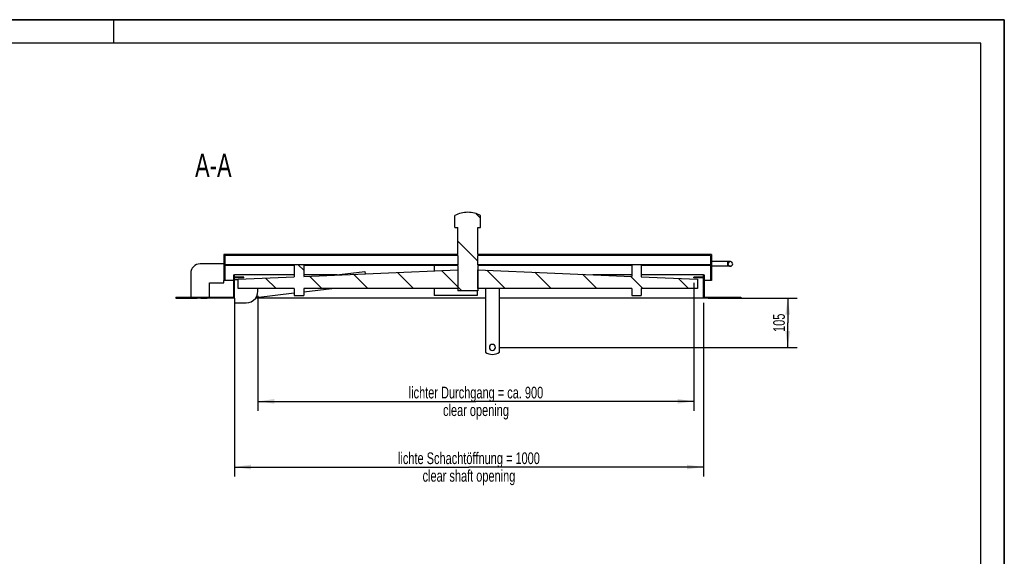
# Model space of a CAD drawing. Header units: millimetres. Extents: x 0 to 4200, y 0 to 2970.
# Tile 15 of 15: x 2100 to 4200, y 1826 to 2970. Entities that reach past the tile are written whole.
import ezdxf

# ---------------------------------------------------------------- set-up
doc = ezdxf.new("R2010")
doc.units = ezdxf.units.MM
doc.header["$LTSCALE"] = 231
doc.layers.get('0').update_dxf_attribs({"linetype": 'CONTINUOUS'})
for name, color, linetype in [('005_AXIS', 7, 'CONTINUOUS'), ('050_DIMENSIONING', 7, 'CONTINUOUS'), ('053_NOTES', 7, 'CONTINUOUS'), ('_2D-BEM', 7, 'CONTINUOUS')]:
    doc.layers.add(name, color=color, linetype=linetype)
doc.styles.get("Standard").update_dxf_attribs({"font": 'txt', "width": 0.7})
doc.dimstyles.new('DIMSTYLE_1', dxfattribs={"dimtxt": 25, "dimasz": 35, "dimexe": 2, "dimexo": 1, "dimtad": 1, "dimdec": 1, "dimtxsty": 'Standard', "dimblk": '_FILLED', "dimblk1": '_FILLED', "dimblk2": '_FILLED', "dimcen": 0.09, "dimazin": 2, "dimtp": 0.8, "dimtm": 0.8, "dimtfac": 1, "dimtdec": 1, "dimtofl": 0, "dimtmove": 0, "dimatfit": 3, "dimldrblk": '_FILLED', "dimfxl": 1, "dimtolj": 1, "dimarcsym": 0})
doc.dimstyles.new('DIMSTYLE_3', dxfattribs={"dimtxt": 25, "dimasz": 35, "dimexe": 2, "dimexo": 1, "dimtad": 1, "dimtxsty": 'Standard', "dimblk": '_FILLED', "dimblk1": '_FILLED', "dimblk2": '_FILLED', "dimcen": 0.09, "dimazin": 2, "dimtp": 0.3, "dimtm": 0.3, "dimtfac": 1, "dimtofl": 0, "dimtmove": 0, "dimatfit": 3, "dimldrblk": '_FILLED', "dimfxl": 1, "dimtolj": 1, "dimarcsym": 0})
doc.dimstyles.new('DIMSTYLE_4', dxfattribs={"dimtxt": 25, "dimasz": 35, "dimexe": 2, "dimexo": 1, "dimtad": 1, "dimtxsty": 'Standard', "dimblk": '_FILLED', "dimblk1": '_FILLED', "dimblk2": '_FILLED', "dimcen": 0.09, "dimazin": 2, "dimtp": 0.8, "dimtm": 0.8, "dimtfac": 1, "dimtofl": 0, "dimtmove": 0, "dimatfit": 3, "dimldrblk": '_FILLED', "dimfxl": 1, "dimtolj": 1, "dimarcsym": 0})

# ---------------------------------------------------------------- blocks, each defined once
blk = doc.blocks.new('_FILLED')
at = {"color": 0, "linetype": 'ByBlock'}
blk.add_solid([(0, 0), (-1, 0.1428571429), (-1, -0.1428571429)], dxfattribs=at)
blk = doc.blocks.new('*D4')
at = {"layer": '_2D-BEM', "color": 2, "linetype": 'Continuous', "transparency": 16777216}
for p, q in [((2558.1644185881, 2366.3312276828), (2558.1644185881, 1996.3312276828)), ((3558.1644185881, 2366.3312276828), (3558.1644185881, 1996.3312276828)), ((2558.1644185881, 2016.3312276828), (3058.1644185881, 2016.3312276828)), ((3558.1644185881, 2016.3312276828), (3058.1644185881, 2016.3312276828))]:
    blk.add_line(p, q, dxfattribs=at)
at = {"layer": '_2D-BEM', "color": 2, "linetype": 'Continuous', "transparency": 16777216, "xscale": 35, "yscale": 35, "zscale": 35, "rotation": 180}
blk.add_blockref('_FILLED', (2558.1644185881, 2016.3312276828), dxfattribs=at)
at = {"layer": '_2D-BEM', "color": 2, "linetype": 'Continuous', "transparency": 16777216, "xscale": 35, "yscale": 35, "zscale": 35}
blk.add_blockref('_FILLED', (3558.1644185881, 2016.3312276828), dxfattribs=at)
at = {"layer": '_2D-BEM', "color": 2, "linetype": 'Continuous', "transparency": 16777216, "insert": (3058.1644185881, 2047.5812276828), "char_height": 25, "width": 718.2142857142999, "attachment_point": 2, "line_spacing_factor": 0.9}
blk.add_mtext('lichte Schachtöffnung = 1000\\Pclear shaft opening', dxfattribs=at)
blk = doc.blocks.new('*D8')
at = {"layer": '050_DIMENSIONING', "color": 2, "linetype": 'Continuous', "transparency": 16777216}
for p, q in [((3538.1644185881, 2409.3312276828), (3538.1644185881, 2136.3312276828)), ((2608.1644185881, 2381.3312276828), (2608.1644185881, 2136.3312276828)), ((2608.1644185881, 2156.3312276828), (3073.1644185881, 2156.3312276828)), ((3538.1644185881, 2156.3312276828), (3073.1644185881, 2156.3312276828))]:
    blk.add_line(p, q, dxfattribs=at)
at = {"layer": '050_DIMENSIONING', "color": 2, "linetype": 'Continuous', "transparency": 16777216, "xscale": 35, "yscale": 35, "zscale": 35, "rotation": 180}
blk.add_blockref('_FILLED', (2608.1644185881, 2156.3312276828), dxfattribs=at)
at = {"layer": '050_DIMENSIONING', "color": 2, "linetype": 'Continuous', "transparency": 16777216, "xscale": 35, "yscale": 35, "zscale": 35}
blk.add_blockref('_FILLED', (3538.1644185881, 2156.3312276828), dxfattribs=at)
at = {"layer": '050_DIMENSIONING', "color": 2, "linetype": 'Continuous', "transparency": 16777216, "insert": (3073.1644185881, 2187.5812276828), "char_height": 25, "width": 709.8214285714, "attachment_point": 2, "line_spacing_factor": 0.9}
blk.add_mtext('lichter Durchgang = ca. 900\\Pclear opening', dxfattribs=at)
blk = doc.blocks.new('*D10')
at = {"layer": '050_DIMENSIONING', "color": 2, "linetype": 'Continuous', "transparency": 16777216}
for p, q in [((3568.1644185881, 2376.3312276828), (3758.1644185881, 2376.3312276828)), ((3738.1644185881, 2376.3312276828), (3738.1644185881, 2323.8312276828)), ((3738.1644185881, 2271.3312276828), (3738.1644185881, 2323.8312276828)), ((3124.6644185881, 2271.3312276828), (3758.1644185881, 2271.3312276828))]:
    blk.add_line(p, q, dxfattribs=at)
at = {"layer": '050_DIMENSIONING', "color": 2, "linetype": 'Continuous', "transparency": 16777216, "xscale": 35, "yscale": 35, "zscale": 35}
for p, rotation in [((3738.1644185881, 2376.3312276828), 90), ((3738.1644185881, 2271.3312276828), 270)]:
    blk.add_blockref('_FILLED', p, dxfattribs=dict(at, rotation=rotation))
at = {"layer": '050_DIMENSIONING', "color": 2, "linetype": 'Continuous', "transparency": 16777216, "insert": (3706.9144185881, 2323.8312276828), "char_height": 25, "width": 77.6785714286, "attachment_point": 2, "rotation": 90, "line_spacing_factor": 0.9}
blk.add_mtext('105', dxfattribs=at)

msp = doc.modelspace()

# ---------------------------------------------------------------- hatches: boundary and pattern name
at = {"linetype": 'Continuous'}
h = msp.add_hatch(dxfattribs=at)
h.set_pattern_fill('ANSI31', color=2, angle=90, style=0, pattern_type=2)
h.set_pattern_definition([(135, (3058.1644185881, 2376.3312276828), (-48.8717308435, -48.8717308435), [])])
h.paths.add_polyline_path([(3638.1644185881, 2376.3312276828), (3629.6644185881, 2376.3312276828), (3629.6644185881, 2378.3312276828), (3638.1644185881, 2378.3312276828)])
edge = h.paths.add_edge_path()
edge.add_line((3616.6644185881, 2376.3312276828), (3558.1644185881, 2376.3312276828))
edge.add_line((3558.1644185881, 2376.3312276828), (3558.1644185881, 2419.3312276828))
edge.add_line((3558.1644185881, 2419.3312276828), (3538.1644185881, 2419.3312276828))
edge.add_line((3538.1644185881, 2419.3312276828), (3538.1644185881, 2421.3312276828))
edge.add_line((3558.1644185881, 2421.3312276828), (3538.1644185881, 2421.3312276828))
edge.add_line((3558.1644185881, 2421.3312276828), (3558.1644185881, 2426.3312276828))
edge.add_line((3558.1644185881, 2426.3312276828), (3560.1644185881, 2426.3312276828))
edge.add_line((3560.1644185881, 2426.3312276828), (3560.1644185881, 2378.3312276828))
edge.add_line((3560.1644185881, 2378.3312276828), (3616.6644185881, 2378.3312276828))
edge.add_line((3616.6644185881, 2376.3312276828), (3616.6644185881, 2378.3312276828))
edge = h.paths.add_edge_path()
edge.add_line((2556.1644185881, 2426.3312276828), (2558.1644185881, 2426.3312276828))
edge.add_line((2558.1644185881, 2421.3312276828), (2558.1644185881, 2426.3312276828))
edge.add_line((2578.1644185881, 2421.3312276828), (2558.1644185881, 2421.3312276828))
edge.add_line((2578.1644185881, 2419.3312276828), (2578.1644185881, 2421.3312276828))
edge.add_line((2578.1644185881, 2419.3312276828), (2558.1644185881, 2419.3312276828))
edge.add_line((2558.1644185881, 2376.3312276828), (2558.1644185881, 2419.3312276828))
edge.add_line((2558.1644185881, 2376.3312276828), (2499.6644185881, 2376.3312276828))
edge.add_line((2499.6644185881, 2376.3312276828), (2499.6644185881, 2378.3312276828))
edge.add_line((2499.6644185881, 2378.3312276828), (2556.1644185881, 2378.3312276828))
edge.add_line((2556.1644185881, 2426.3312276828), (2556.1644185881, 2378.3312276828))
edge = h.paths.add_edge_path()
edge.add_line((2478.1644185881, 2378.3312276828), (2486.6644185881, 2378.3312276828))
edge.add_line((2486.6644185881, 2376.3312276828), (2486.6644185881, 2378.3312276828))
edge.add_line((2486.6644185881, 2376.3312276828), (2478.1644185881, 2376.3312276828))
edge.add_line((2478.1644185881, 2378.3312276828), (2478.1644185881, 2376.3312276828))
edge = h.paths.add_edge_path()
edge.add_line((3575.6644185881, 2414.3312276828), (3573.6644185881, 2414.3312276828))
edge.add_line((3573.6644185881, 2446.3312276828), (3573.6644185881, 2414.3312276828))
edge.add_line((3573.6644185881, 2446.3312276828), (3425.6644185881, 2446.3312276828))
edge.add_line((3425.6644185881, 2446.3312276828), (3425.6644185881, 2421.9174051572))
edge.add_line((3425.6644185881, 2421.9174051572), (3545.6644185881, 2416.7979512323))
edge.add_line((3545.6644185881, 2416.7979512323), (3545.6644185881, 2396.7979512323))
edge.add_line((3545.6644185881, 2396.7979512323), (3425.6644185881, 2396.7979512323))
edge.add_line((3425.6644185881, 2396.7979512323), (3425.6644185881, 2382.3312276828))
edge.add_line((3405.6644185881, 2382.3312276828), (3425.6644185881, 2382.3312276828))
edge.add_line((3405.6644185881, 2396.7979512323), (3405.6644185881, 2382.3312276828))
edge.add_line((3405.6644185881, 2396.7979512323), (3076.8644185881, 2396.7979512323))
edge.add_line((3076.8644185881, 2396.7979512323), (3076.8644185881, 2436.7979512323))
edge.add_line((3076.8644185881, 2436.7979512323), (3405.6644185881, 2422.7706474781))
edge.add_line((3405.6644185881, 2446.3312276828), (3405.6644185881, 2422.7706474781))
edge.add_line((3405.6644185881, 2446.3312276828), (3076.8644185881, 2446.3312276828))
edge.add_line((3076.8644185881, 2446.3312276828), (3076.8644185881, 2391.8312276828))
edge.add_line((3076.8644185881, 2391.8312276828), (3034.4644185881, 2391.8312276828))
edge.add_line((3034.4644185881, 2446.3312276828), (3034.4644185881, 2391.8312276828))
edge.add_line((3034.4644185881, 2446.3312276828), (2705.6644185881, 2446.3312276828))
edge.add_line((2705.6644185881, 2446.3312276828), (2705.6644185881, 2422.7706474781))
edge.add_line((2705.6644185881, 2422.7706474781), (3034.4644185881, 2436.7979512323))
edge.add_line((3034.4644185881, 2436.7979512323), (3034.4644185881, 2396.7979512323))
edge.add_line((3034.4644185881, 2396.7979512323), (2705.6644185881, 2396.7979512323))
edge.add_line((2705.6644185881, 2396.7979512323), (2705.6644185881, 2382.3312276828))
edge.add_line((2685.6644185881, 2382.3312276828), (2705.6644185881, 2382.3312276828))
edge.add_line((2685.6644185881, 2396.7979512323), (2685.6644185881, 2382.3312276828))
edge.add_line((2685.6644185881, 2396.7979512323), (2565.6644185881, 2396.7979512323))
edge.add_line((2565.6644185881, 2396.7979512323), (2565.6644185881, 2416.7979512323))
edge.add_line((2565.6644185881, 2416.7979512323), (2685.6644185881, 2421.9174051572))
edge.add_line((2685.6644185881, 2446.3312276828), (2685.6644185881, 2421.9174051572))
edge.add_line((2685.6644185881, 2446.3312276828), (2537.6644185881, 2446.3312276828))
edge.add_line((2537.6644185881, 2446.3312276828), (2537.6644185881, 2414.3312276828))
edge.add_line((2537.6644185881, 2414.3312276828), (2535.6644185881, 2414.3312276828))
edge.add_line((2535.6644185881, 2469.3312276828), (2535.6644185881, 2414.3312276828))
edge.add_line((3034.4644185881, 2469.3312276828), (2535.6644185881, 2469.3312276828))
edge.add_line((3034.4644185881, 2469.3312276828), (3034.4644185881, 2527.3312276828))
edge.add_line((3028.1644185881, 2527.3312276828), (3034.4644185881, 2527.3312276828))
edge.add_line((3028.1644185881, 2527.3312276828), (3028.1644185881, 2552.3312276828))
edge.add_arc((3055.6644185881, 2501.833702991), 57.5, 450, 478.57187814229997, ccw=False)
edge.add_arc((3055.6644185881, 2501.833702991), 57.5, 61.42812185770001, 90)
edge.add_line((3083.1644185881, 2527.3312276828), (3083.1644185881, 2552.3312276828))
edge.add_line((3076.8644185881, 2527.3312276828), (3083.1644185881, 2527.3312276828))
edge.add_line((3076.8644185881, 2469.3312276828), (3076.8644185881, 2527.3312276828))
edge.add_line((3501.6644185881, 2469.3312276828), (3076.8644185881, 2469.3312276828))
edge.add_line((3501.6644185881, 2469.3312276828), (3501.6644185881, 2469.3412276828))
edge.add_line((3506.526628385, 2469.3412276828), (3501.6644185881, 2469.3412276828))
edge.add_line((3506.526628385, 2469.3312276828), (3506.526628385, 2469.3412276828))
edge.add_line((3511.0777877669, 2469.3312276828), (3506.526628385, 2469.3312276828))
edge.add_line((3511.0777877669, 2469.3312276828), (3511.0777877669, 2469.3412276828))
edge.add_line((3515.6453193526, 2469.3412276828), (3511.0777877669, 2469.3412276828))
edge.add_line((3515.6453193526, 2469.3312276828), (3515.6453193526, 2469.3412276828))
edge.add_line((3520.5075291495, 2469.3312276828), (3515.6453193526, 2469.3312276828))
edge.add_line((3520.5075291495, 2469.3312276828), (3520.5075291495, 2469.3412276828))
edge.add_line((3525.6644185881, 2469.3412276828), (3520.5075291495, 2469.3412276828))
edge.add_line((3525.6644185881, 2469.3312276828), (3525.6644185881, 2469.3412276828))
edge.add_line((3528.6644185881, 2469.3312276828), (3525.6644185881, 2469.3312276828))
edge.add_line((3528.6644185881, 2469.3312276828), (3528.6644185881, 2469.3412276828))
edge.add_line((3530.6644185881, 2469.3412276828), (3528.6644185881, 2469.3412276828))
edge.add_line((3530.6644185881, 2469.3312276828), (3530.6644185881, 2469.3412276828))
edge.add_line((3540.6644185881, 2469.3312276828), (3530.6644185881, 2469.3312276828))
edge.add_line((3540.6644185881, 2469.3312276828), (3540.6644185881, 2469.3412276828))
edge.add_line((3542.6644185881, 2469.3412276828), (3540.6644185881, 2469.3412276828))
edge.add_line((3542.6644185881, 2469.3312276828), (3542.6644185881, 2469.3412276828))
edge.add_line((3544.6644185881, 2469.3312276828), (3542.6644185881, 2469.3312276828))
edge.add_line((3544.6644185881, 2469.3312276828), (3544.6644185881, 2469.3412276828))
edge.add_line((3547.8702726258, 2469.3412276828), (3544.6644185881, 2469.3412276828))
edge.add_line((3547.8702726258, 2469.3312276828), (3547.8702726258, 2469.3412276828))
edge.add_line((3548.0672153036, 2469.3312276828), (3547.8702726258, 2469.3312276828))
edge.add_line((3548.0672153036, 2469.3312276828), (3548.0672153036, 2469.3412276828))
edge.add_line((3549.2565059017, 2469.3412276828), (3548.0672153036, 2469.3412276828))
edge.add_line((3549.2565059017, 2469.3312276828), (3549.2565059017, 2469.3412276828))
edge.add_line((3575.6644185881, 2469.3312276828), (3549.2565059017, 2469.3312276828))
edge.add_line((3575.6644185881, 2469.3312276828), (3575.6644185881, 2414.3312276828))
edge.add_line((2537.6644185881, 2467.3312276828), (2537.6644185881, 2447.5812276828))
edge.add_line((3034.4644185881, 2447.5812276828), (2537.6644185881, 2447.5812276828))
edge.add_line((3034.4644185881, 2467.3312276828), (3034.4644185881, 2447.5812276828))
edge.add_line((3034.4644185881, 2467.3312276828), (2537.6644185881, 2467.3312276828))
edge.add_line((3573.6644185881, 2467.3312276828), (3573.6644185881, 2447.5812276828))
edge.add_line((3573.6644185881, 2467.3312276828), (3076.8644185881, 2467.3312276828))
edge.add_line((3076.8644185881, 2447.5812276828), (3076.8644185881, 2467.3312276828))
edge.add_line((3573.6644185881, 2447.5812276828), (3076.8644185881, 2447.5812276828))
edge = h.paths.add_edge_path()
edge.add_arc((3615.6644185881, 2449.3312276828), 5, 360, 540, ccw=False)
edge.add_arc((3615.6644185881, 2449.3312276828), 5, 180, 360, ccw=False)

# ---------------------------------------------------------------- linework, layer by layer
at = {"color": 7, "linetype": 'Continuous'}
for p, q in [((0, 2970), (4200, 2970)), ((4200, 0), (4200, 2970)), ((3028.1644185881, 2527.3312276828), (3028.1644185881, 2552.3312276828)), ((3083.1644185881, 2527.3312276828), (3083.1644185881, 2552.3312276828)), ((3028.1644185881, 2527.3312276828), (3034.4644185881, 2527.3312276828)), ((3034.4644185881, 2469.3312276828), (3034.4644185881, 2527.3312276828)), ((3076.8644185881, 2527.3312276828), (3083.1644185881, 2527.3312276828)), ((3076.8644185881, 2469.3312276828), (3076.8644185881, 2527.3312276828)), ((2535.6644185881, 2469.3312276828), (2535.6644185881, 2414.3312276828)), ((3034.4644185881, 2469.3312276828), (2535.6644185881, 2469.3312276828)), ((3034.4644185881, 2467.3312276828), (2537.6644185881, 2467.3312276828)), ((2537.6644185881, 2467.3312276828), (2537.6644185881, 2447.5812276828)), ((3034.4644185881, 2467.3312276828), (3034.4644185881, 2447.5812276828)), ((3501.6644185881, 2469.3312276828), (3076.8644185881, 2469.3312276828)), ((3076.8644185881, 2447.5812276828), (3076.8644185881, 2467.3312276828)), ((3573.6644185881, 2467.3312276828), (3076.8644185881, 2467.3312276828)), ((3506.526628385, 2469.3412276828), (3501.6644185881, 2469.3412276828)), ((3501.6644185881, 2469.3312276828), (3501.6644185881, 2469.3412276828)), ((3506.526628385, 2469.3412276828), (3506.5415705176, 2469.3412276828)), ((3506.526628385, 2469.3312276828), (3506.526628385, 2469.3412276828)), ((3511.0777877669, 2469.3312276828), (3506.526628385, 2469.3312276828)), ((3506.5415705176, 2469.3412276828), (3506.5799943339, 2469.3412276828)), ((3506.5799943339, 2469.3412276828), (3507.1159862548, 2469.3412276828)), ((3507.1159862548, 2469.3412276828), (3508.7530950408, 2469.3412276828)), ((3508.7530950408, 2469.3412276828), (3510.4884313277, 2469.3412276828)), ((3510.4884313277, 2469.3412276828), (3511.0230907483, 2469.3412276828)), ((3511.0230907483, 2469.3412276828), (3511.0777877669, 2469.3412276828)), ((3515.6453193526, 2469.3412276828), (3511.0777877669, 2469.3412276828)), ((3511.0777877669, 2469.3312276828), (3511.0777877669, 2469.3412276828)), ((3515.6453193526, 2469.3412276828), (3515.6617465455, 2469.3412276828)), ((3515.6453193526, 2469.3312276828), (3515.6453193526, 2469.3412276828)), ((3520.5075291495, 2469.3312276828), (3515.6453193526, 2469.3312276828)), ((3515.6617465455, 2469.3412276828), (3515.7043618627, 2469.3412276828)), ((3515.7043618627, 2469.3412276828), (3516.3001622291, 2469.3412276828)), ((3516.3001622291, 2469.3412276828), (3518.0027543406, 2469.3412276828)), ((3518.0027543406, 2469.3412276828), (3519.8363150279, 2469.3412276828)), ((3519.8363150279, 2469.3412276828), (3520.4453949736, 2469.3412276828)), ((3520.4453949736, 2469.3412276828), (3520.5075291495, 2469.3412276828)), ((3525.6644185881, 2469.3412276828), (3520.5075291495, 2469.3412276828)), ((3520.5075291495, 2469.3312276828), (3520.5075291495, 2469.3412276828)), ((3525.6644185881, 2469.3312276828), (3525.6644185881, 2469.3412276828)), ((3528.6644185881, 2469.3312276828), (3525.6644185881, 2469.3312276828)), ((3530.6644185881, 2469.3412276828), (3528.6644185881, 2469.3412276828)), ((3528.6644185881, 2469.3312276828), (3528.6644185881, 2469.3412276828)), ((3530.6644185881, 2469.3412276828), (3535.1801076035, 2469.3412276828)), ((3530.6644185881, 2469.3312276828), (3530.6644185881, 2469.3412276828)), ((3540.6644185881, 2469.3312276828), (3530.6644185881, 2469.3312276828)), ((3535.1801076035, 2469.3412276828), (3536.2033000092, 2469.3412276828)), ((3535.1801076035, 2469.3312276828), (3535.1801076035, 2469.3412276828)), ((3536.2033000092, 2469.3412276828), (3540.6644185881, 2469.3412276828)), ((3542.6644185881, 2469.3412276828), (3540.6644185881, 2469.3412276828)), ((3540.6644185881, 2469.3312276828), (3540.6644185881, 2469.3412276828)), ((3542.6644185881, 2469.3312276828), (3542.6644185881, 2469.3412276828)), ((3544.6644185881, 2469.3312276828), (3542.6644185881, 2469.3312276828)), ((3544.5706257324, 2469.3412276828), (3544.6666785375, 2469.3412276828)), ((3544.5706257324, 2469.3312276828), (3544.5706257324, 2469.3412276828)), ((3547.8702726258, 2469.3412276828), (3544.6644185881, 2469.3412276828)), ((3544.6644185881, 2469.3312276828), (3544.6644185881, 2469.3412276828)), ((3548.0672153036, 2469.3412276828), (3547.8702726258, 2469.3412276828)), ((3547.8702726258, 2469.3312276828), (3547.8702726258, 2469.3412276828)), ((3548.0672153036, 2469.3312276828), (3547.8702726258, 2469.3312276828)), ((3549.2565059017, 2469.3412276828), (3548.0672153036, 2469.3412276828)), ((3548.0672153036, 2469.3312276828), (3548.0672153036, 2469.3412276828)), ((3549.2565059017, 2469.3412276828), (3550.1644185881, 2469.3412276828)), ((3549.2565059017, 2469.3312276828), (3549.2565059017, 2469.3412276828)), ((3575.6644185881, 2469.3312276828), (3549.2565059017, 2469.3312276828)), ((3550.1644185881, 2469.3312276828), (3550.1644185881, 2469.3412276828)), ((3550.2089153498, 2469.3412276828), (3550.2582112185, 2469.3412276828)), ((3550.2582112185, 2469.3312276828), (3550.2582112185, 2469.3412276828)), ((3573.6644185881, 2467.3312276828), (3573.6644185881, 2447.5812276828)), ((3575.6644185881, 2469.3312276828), (3575.6644185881, 2414.3312276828)), ((2535.6644185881, 2449.3312276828), (2484.6644185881, 2449.3312276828)), ((3034.4644185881, 2447.5812276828), (2537.6644185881, 2447.5812276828)), ((2685.6644185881, 2446.3312276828), (2537.6644185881, 2446.3312276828)), ((2537.6644185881, 2446.3312276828), (2537.6644185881, 2414.3312276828)), ((2685.6644185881, 2446.3312276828), (2685.6644185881, 2421.9174051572)), ((3034.4644185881, 2446.3312276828), (2705.6644185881, 2446.3312276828)), ((2705.6644185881, 2446.3312276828), (2705.6644185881, 2422.7706474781)), ((2705.6644185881, 2422.7706474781), (3034.4644185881, 2436.7979512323)), ((2983.6644185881, 2446.3312276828), (2983.6644185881, 2434.6307157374)), ((3034.4644185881, 2446.3312276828), (3034.4644185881, 2436.7979512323)), ((3034.4644185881, 2436.7979512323), (3034.4644185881, 2396.7979512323)), ((3034.4644185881, 2436.7979512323), (3034.4644185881, 2396.7979512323)), ((3573.6644185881, 2447.5812276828), (3076.8644185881, 2447.5812276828)), ((3405.6644185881, 2446.3312276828), (3076.8644185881, 2446.3312276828)), ((3076.8644185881, 2446.3312276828), (3076.8644185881, 2436.7979512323)), ((3076.8644185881, 2396.7979512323), (3076.8644185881, 2436.7979512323)), ((3076.8644185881, 2436.7979512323), (3405.6644185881, 2422.7706474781)), ((3076.8644185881, 2436.7979512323), (3076.8644185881, 2396.7979512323)), ((3405.6644185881, 2446.3312276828), (3405.6644185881, 2422.7706474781)), ((3573.6644185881, 2446.3312276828), (3425.6644185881, 2446.3312276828)), ((3425.6644185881, 2446.3312276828), (3425.6644185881, 2421.9174051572)), ((3573.6644185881, 2446.3312276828), (3573.6644185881, 2414.3312276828)), ((3610.6644185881, 2454.3312276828), (3575.6644185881, 2454.3312276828)), ((3610.6644185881, 2444.3312276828), (3575.6644185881, 2444.3312276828)), ((3615.6644185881, 2454.3312276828), (3610.6644185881, 2454.3312276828)), ((3615.6644185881, 2444.3312276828), (3610.6644185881, 2444.3312276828)), ((2464.6644185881, 2429.3312276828), (2464.6644185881, 2378.3312276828)), ((2556.1644185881, 2426.3312276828), (2558.1644185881, 2426.3312276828)), ((2556.1644185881, 2426.3312276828), (2556.1644185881, 2378.3312276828)), ((2685.6644185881, 2426.3312276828), (2558.1644185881, 2426.3312276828)), ((2558.1644185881, 2421.3312276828), (2558.1644185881, 2426.3312276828)), ((2578.1644185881, 2421.3312276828), (2558.1644185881, 2421.3312276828)), ((2558.1644185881, 2376.3312276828), (2558.1644185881, 2419.3312276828)), ((2578.1644185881, 2419.3312276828), (2558.1644185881, 2419.3312276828)), ((2558.1644185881, 2416.3312276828), (2565.6644185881, 2416.3312276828)), ((2565.6644185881, 2416.7979512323), (2685.6644185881, 2421.9174051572)), ((2565.6644185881, 2396.7979512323), (2565.6644185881, 2416.7979512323)), ((2578.1644185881, 2419.3312276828), (2578.1644185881, 2421.3312276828)), ((2776.973824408, 2426.3312276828), (2705.6644185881, 2426.3312276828)), ((2769.9922320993, 2425.5150081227), (2836.0387475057, 2433.2365214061)), ((2836.0387475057, 2433.2365214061), (2836.6092100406, 2428.357029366)), ((3405.6644185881, 2426.3312276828), (3322.2044185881, 2426.3312276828)), ((3558.1644185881, 2426.3312276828), (3425.6644185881, 2426.3312276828)), ((3425.6644185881, 2421.9174051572), (3545.6644185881, 2416.7979512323)), ((3538.1644185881, 2419.3312276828), (3538.1644185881, 2421.3312276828)), ((3558.1644185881, 2421.3312276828), (3538.1644185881, 2421.3312276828)), ((3558.1644185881, 2419.3312276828), (3538.1644185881, 2419.3312276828)), ((3545.6644185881, 2416.7979512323), (3545.6644185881, 2396.7979512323)), ((3558.1644185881, 2421.3312276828), (3558.1644185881, 2426.3312276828)), ((3558.1644185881, 2426.3312276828), (3560.1644185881, 2426.3312276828)), ((3558.1644185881, 2376.3312276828), (3558.1644185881, 2419.3312276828)), ((3560.1644185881, 2426.3312276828), (3560.1644185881, 2378.3312276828)), ((2504.6644185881, 2409.3312276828), (2535.6644185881, 2409.3312276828)), ((2504.6644185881, 2378.3312276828), (2504.6644185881, 2409.3312276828)), ((2535.6644185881, 2409.3312276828), (2535.6644185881, 2414.3312276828)), ((2537.6644185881, 2414.3312276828), (2535.6644185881, 2414.3312276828)), ((2556.1644185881, 2414.3312276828), (2537.6644185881, 2414.3312276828)), ((2685.6644185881, 2396.7979512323), (2565.6644185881, 2396.7979512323)), ((2685.6644185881, 2396.7979512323), (2685.6644185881, 2382.3312276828)), ((3034.4644185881, 2396.7979512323), (2705.6644185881, 2396.7979512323)), ((2705.6644185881, 2396.7979512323), (2705.6644185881, 2382.3312276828)), ((2705.6644185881, 2389.8037260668), (2765.490023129, 2396.7979512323)), ((2983.6644185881, 2396.7979512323), (2983.6644185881, 2382.3312276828)), ((3034.4644185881, 2396.7979512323), (3034.4644185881, 2391.8312276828)), ((3405.6644185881, 2396.7979512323), (3076.8644185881, 2396.7979512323)), ((3076.8644185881, 2396.7979512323), (3076.8644185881, 2391.8312276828)), ((3405.6644185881, 2396.7979512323), (3405.6644185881, 2382.3312276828)), ((3545.6644185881, 2396.7979512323), (3425.6644185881, 2396.7979512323)), ((3425.6644185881, 2396.7979512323), (3425.6644185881, 2382.3312276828)), ((3573.6644185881, 2414.3312276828), (3560.1644185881, 2414.3312276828)), ((3575.6644185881, 2414.3312276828), (3573.6644185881, 2414.3312276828)), ((2433.1644185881, 2378.3312276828), (2478.1644185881, 2378.3312276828)), ((2433.1644185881, 2378.3312276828), (2433.1644185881, 2376.3312276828)), ((2433.1644185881, 2376.3312276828), (2478.1644185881, 2376.3312276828)), ((2478.1644185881, 2378.3312276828), (2486.6644185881, 2378.3312276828)), ((2478.1644185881, 2378.3312276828), (2478.1644185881, 2376.3312276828)), ((2486.6644185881, 2376.3312276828), (2478.1644185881, 2376.3312276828)), ((2486.6644185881, 2378.3312276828), (2493.1644185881, 2378.3312276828)), ((2486.6644185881, 2376.3312276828), (2486.6644185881, 2378.3312276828)), ((2486.6644185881, 2376.3312276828), (2493.1644185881, 2376.3312276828)), ((2493.1644185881, 2378.3312276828), (2499.6644185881, 2378.3312276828)), ((2493.1644185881, 2376.3312276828), (2499.6644185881, 2376.3312276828)), ((2499.6644185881, 2378.3312276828), (2556.1644185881, 2378.3312276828)), ((2499.6644185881, 2376.3312276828), (2499.6644185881, 2378.3312276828)), ((2558.1644185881, 2376.3312276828), (2499.6644185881, 2376.3312276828)), ((2558.1644185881, 2376.3312276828), (2558.1644185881, 2366.3312276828)), ((2604.2752149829, 2377.9502909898), (2685.6644185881, 2387.4655214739)), ((2685.6644185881, 2382.3312276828), (2705.6644185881, 2382.3312276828)), ((3075.6644185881, 2382.3312276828), (2983.6644185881, 2382.3312276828)), ((3076.8644185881, 2391.8312276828), (3034.4644185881, 2391.8312276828)), ((3075.6644185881, 2391.8312276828), (3075.6644185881, 2382.3312276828)), ((3405.6644185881, 2382.3312276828), (3425.6644185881, 2382.3312276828)), ((3616.6644185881, 2376.3312276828), (3558.1644185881, 2376.3312276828)), ((3560.1644185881, 2378.3312276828), (3616.6644185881, 2378.3312276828)), ((3616.6644185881, 2378.3312276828), (3623.1644185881, 2378.3312276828)), ((3616.6644185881, 2376.3312276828), (3616.6644185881, 2378.3312276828)), ((3616.6644185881, 2376.3312276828), (3623.1644185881, 2376.3312276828)), ((3623.1644185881, 2378.3312276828), (3629.6644185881, 2378.3312276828)), ((3623.1644185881, 2376.3312276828), (3629.6644185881, 2376.3312276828)), ((3629.6644185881, 2378.3312276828), (3638.1644185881, 2378.3312276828)), ((3629.6644185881, 2376.3312276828), (3629.6644185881, 2378.3312276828)), ((3638.1644185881, 2376.3312276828), (3629.6644185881, 2376.3312276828)), ((3638.1644185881, 2378.3312276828), (3638.1644185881, 2376.3312276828)), ((2558.1644185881, 2366.3312276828), (2583.1644185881, 2366.3312276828))]:
    msp.add_line(p, q, dxfattribs=at)
at = {"color": 3, "linetype": 'Continuous'}
for p, q in [((4200, 2970), (0, 2970)), ((2300, 2970), (2300, 2920)), ((4200, 2970), (4200, 0))]:
    msp.add_line(p, q, dxfattribs=at)
at = {"color": 5, "linetype": 'Continuous'}
for p, q in [((4150, 2920), (50, 2920)), ((4150, 50), (4150, 2920))]:
    msp.add_line(p, q, dxfattribs=at)
at = {"color": 9, "linetype": 'Continuous'}
for p, q in [((3507.1159862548, 2469.3312276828), (3507.1159862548, 2469.3412276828)), ((3508.7530950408, 2469.3312276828), (3508.7530950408, 2469.3412276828)), ((3510.4884313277, 2469.3312276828), (3510.4884313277, 2469.3412276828)), ((3516.3001622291, 2469.3312276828), (3516.3001622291, 2469.3412276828)), ((3518.0027543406, 2469.3312276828), (3518.0027543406, 2469.3412276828)), ((3519.8363150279, 2469.3312276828), (3519.8363150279, 2469.3412276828)), ((3610.6644185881, 2449.3312276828), (3610.6644185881, 2454.3312276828)), ((3610.6644185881, 2444.3312276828), (3610.6644185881, 2449.3312276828))]:
    msp.add_line(p, q, dxfattribs=at)
at = {"color": 7, "linetype": 'Continuous'}
for centre, radius, start, end in [((3055.6644185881, 2501.833702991), 57.5, 90, 118.5718781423), ((3055.6644185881, 2501.833702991), 57.5, 61.42812185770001, 90), ((2484.6644185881, 2429.3312276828), 20, 90, 180), ((3615.6644185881, 2449.3312276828), 5, 0, 180), ((3615.6644185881, 2449.3312276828), 5, 180, 360), ((2583.1644185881, 2391.3312276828), 25, 270, 12.633799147)]:
    msp.add_arc(centre, radius, start, end, dxfattribs=at)
at = {"layer": '005_AXIS', "color": 7, "linetype": 'Continuous'}
for p, q in [((3093.1644185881, 2396.7979512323), (3093.1644185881, 2261.3312276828)), ((3123.1644185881, 2261.3312276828), (3123.1644185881, 2396.7979512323)), ((3093.1644185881, 2376.3312276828), (2603.1555258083, 2376.3312276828)), ((3558.1644185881, 2376.3312276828), (3123.1644185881, 2376.3312276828))]:
    msp.add_line(p, q, dxfattribs=at)
for centre, radius, start, end in [((3108.1644185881, 2271.3312276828), 6.5, 0, 180), ((3108.1644185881, 2271.3312276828), 6.5, 180, 360), ((3108.1644185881, 2281.3312276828), 25, 233.1301023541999, 306.8698976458)]:
    msp.add_arc(centre, radius, start, end, dxfattribs=at)

# ---------------------------------------------------------------- texts
at = {"layer": '053_NOTES', "color": 2, "linetype": 'Continuous', "insert": (2552.0228278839, 2684.333702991), "char_height": 50, "width": 182.1428571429, "attachment_point": 3, "line_spacing_factor": 0.9}
msp.add_mtext('A-A', dxfattribs=at)

# ---------------------------------------------------------------- dimensions: what is measured, and where the dimension line sits
at = {"layer": '050_DIMENSIONING', "color": 2, "linetype": 'Continuous'}
dim = msp.add_linear_dim(base=(2608.1644185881, 2156.3312276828), p1=(3538.1644185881, 2410.3312276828), p2=(2608.1644185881, 2382.3312276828), angle=180, text='lichter Durchgang = ca. <>\\Pclear opening', dimstyle='DIMSTYLE_4', dxfattribs=at)
dim.commit()
dim.dimension.update_dxf_attribs({"geometry": '*D8', "text_midpoint": (3073.1644185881, 2156.3312276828), "dimtype": 160})
dim = msp.add_linear_dim(base=(3738.1644185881, 2271.3312276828), p1=(3567.1644185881, 2376.3312276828), p2=(3123.6644185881, 2271.3312276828), angle=270, dimstyle='DIMSTYLE_3', dxfattribs=at)
dim.commit()
dim.dimension.update_dxf_attribs({"geometry": '*D10', "text_midpoint": (3738.1644185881, 2320.2597307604), "dimtype": 160})
at = {"layer": '_2D-BEM', "color": 2, "linetype": 'Continuous'}
dim = msp.add_linear_dim(base=(3558.1644185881, 2016.3312276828), p1=(2558.1644185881, 2367.3312276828), p2=(3558.1644185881, 2367.3312276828), text='lichte Schachtöffnung = <>\\Pclear shaft opening', dimstyle='DIMSTYLE_1', dxfattribs=at)
dim.commit()
dim.dimension.update_dxf_attribs({"geometry": '*D4', "text_midpoint": (3058.1644185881, 2016.3312276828), "dimtype": 160})

doc.saveas('drawing.dxf')
